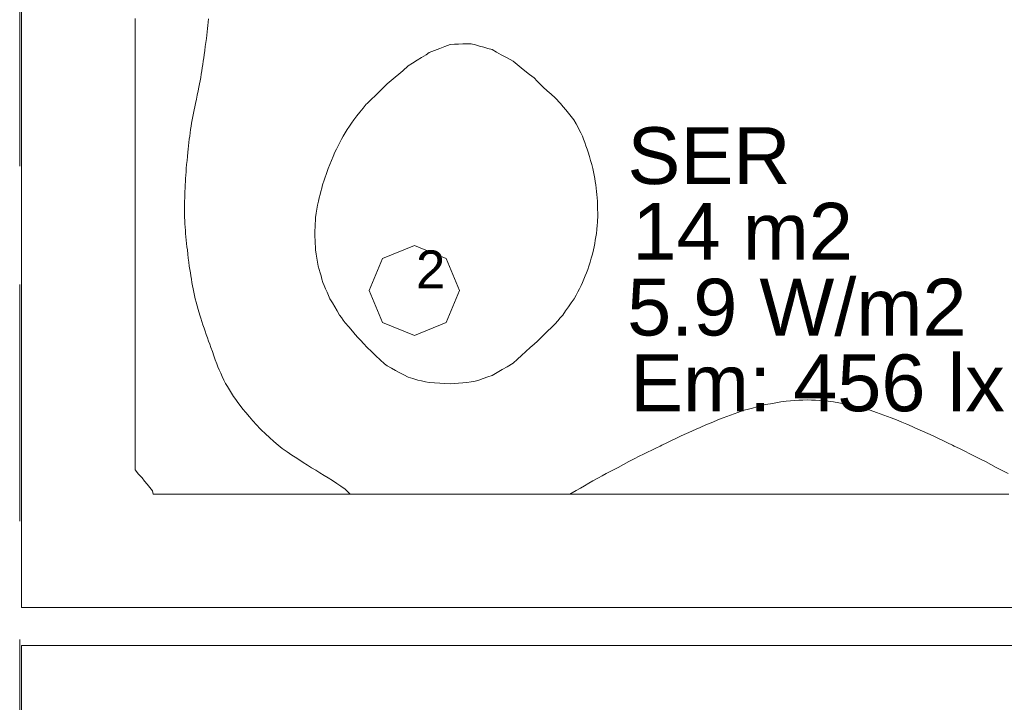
# Model space of a CAD drawing. Header units: millimetres. Extents: x -3350 to 1628655, y -3400 to 242269.
# Tile 68 of 73: x 1552738 to 1555339, y 33023 to 34825. Entities that reach past the tile are written whole.
import ezdxf
from ezdxf.xclip import XClip

# ---------------------------------------------------------------- set-up
doc = ezdxf.new("R2010")
doc.units = ezdxf.units.MM
doc.header["$MEASUREMENT"] = 0
doc.header["$XCLIPFRAME"] = 0
doc.linetypes.add('B0402', pattern=[937.5, 625, -312.5])
for name, color, linetype in [('19077_E_2-04_2_0', 7, 'Continuous'), ('19077_E_2-04_2_DLXLUMEX', 7, 'Continuous'), ('19077_E_2-04_2_DLXSUM', 7, 'Continuous'), ('19077_E_2-04_2_New_0', 7, 'Continuous'), ('19077_E_2-04_2_New_DLXISO', 7, 'Continuous'), ('19077_E_2-04_2_New_DLXLUM', 7, 'Continuous')]:
    doc.layers.add(name, color=color, linetype=linetype)
doc.styles.add('GENERATED_STYLE_1', font='txt')

# ---------------------------------------------------------------- blocks, each defined once
blk = doc.blocks.new('Drawing_1_2', base_point=(1545683.471901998, -2338.776525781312))
at = {"layer": '19077_E_2-04_2_New_0', "color": 6, "linetype": 'Continuous', "lineweight": 0}
for p, q in [((1552743.309232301, 33272.54408352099), (1552743.309232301, 36622.54408352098)), ((1552743.309232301, 36622.54408352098), (1552743.309232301, 33272.54408352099)), ((1552743.309232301, 33272.54408352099), (1552743.309232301, 36622.54408352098)), ((1552743.309232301, 33272.54408352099), (1552743.309232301, 36622.54408352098)), ((1552743.309232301, 36622.54408352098), (1552743.309232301, 33272.54408352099)), ((1552743.309232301, 33272.54408352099), (1552743.309232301, 36622.54408352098)), ((1552743.309232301, 36622.54408352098), (1552743.309232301, 33272.54408352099)), ((1556893.309232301, 33272.54408352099), (1552743.309232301, 33272.54408352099)), ((1552743.309232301, 33272.54408352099), (1552743.359232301, 33272.54408352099)), ((1552743.309232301, 33272.54408352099), (1556893.309232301, 33272.54408352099)), ((1552743.309232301, 33272.54408352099), (1552743.359232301, 33272.54408352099)), ((1556893.309232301, 33272.54408352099), (1552743.309232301, 33272.54408352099)), ((1556893.309232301, 33272.54408352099), (1552743.309232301, 33272.54408352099)), ((1552743.309232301, 33272.54408352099), (1552743.359232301, 33272.54408352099)), ((1552743.309232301, 33272.54408352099), (1556893.309232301, 33272.54408352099)), ((1552743.309232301, 33272.54408352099), (1552743.359232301, 33272.54408352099)), ((1556893.309232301, 33272.54408352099), (1552743.309232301, 33272.54408352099)), ((1552743.309232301, 33272.54408352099), (1556893.309232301, 33272.54408352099)), ((1552743.309232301, 33172.54408352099), (1557893.309232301, 33172.54408352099)), ((1557893.309232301, 33172.54408352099), (1552743.309232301, 33172.54408352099)), ((1552743.309232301, 33172.54408352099), (1552743.359232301, 33172.54408352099)), ((1552743.309232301, 26072.54408352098), (1552743.309232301, 33172.54408352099)), ((1552743.309232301, 33172.54408352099), (1552743.359232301, 33172.54408352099)), ((1552743.309232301, 33172.54408352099), (1552743.309232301, 26072.54408352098)), ((1552743.309232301, 33172.54408352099), (1557893.309232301, 33172.54408352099)), ((1557893.309232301, 33172.54408352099), (1552743.309232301, 33172.54408352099)), ((1552743.309232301, 33172.54408352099), (1552743.359232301, 33172.54408352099)), ((1552743.309232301, 26072.54408352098), (1552743.309232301, 33172.54408352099)), ((1552743.309232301, 33172.54408352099), (1552743.359232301, 33172.54408352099)), ((1552743.309232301, 33172.54408352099), (1552743.309232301, 26072.54408352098)), ((1552743.309232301, 26072.54408352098), (1552743.309232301, 33172.54408352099)), ((1552743.309232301, 33172.54408352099), (1557893.309232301, 33172.54408352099)), ((1557893.309232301, 33172.54408352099), (1552743.309232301, 33172.54408352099)), ((1552743.309232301, 33172.54408352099), (1552743.309232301, 26072.54408352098))]:
    blk.add_line(p, q, dxfattribs=at)
at = {"layer": '19077_E_2-04_2_New_DLXISO', "color": 2, "linetype": 'Continuous', "lineweight": 0, "flags": 128}
blk.add_lwpolyline([(1553043.309232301, 34828.36912624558), (1553043.309232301, 34819.20240871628), (1553043.309232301, 34810.03569118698), (1553043.309232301, 34800.86897365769), (1553043.309232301, 34791.70225612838), (1553043.309232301, 34782.53553859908), (1553043.309232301, 34773.36882106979), (1553043.309232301, 34764.20210354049), (1553043.309232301, 34755.03538601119), (1553043.309232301, 34745.86866848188), (1553043.309232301, 34736.70195095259), (1553043.309232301, 34727.53523342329), (1553043.309232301, 34718.36851589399), (1553043.309232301, 34709.20179836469), (1553043.309232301, 34700.03508083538), (1553043.309232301, 34690.86836330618), (1553043.309232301, 34681.70164577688), (1553043.309232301, 34672.53492824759), (1553043.309232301, 34663.36821071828), (1553043.309232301, 34654.20149318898), (1553043.309232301, 34645.03477565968), (1553043.309232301, 34635.86805813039), (1553043.309232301, 34626.70134060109), (1553043.309232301, 34617.53462307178), (1553043.309232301, 34608.36790554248), (1553043.309232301, 34599.20118801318), (1553043.309232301, 34590.03447048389), (1553043.309232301, 34580.86775295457), (1553043.309232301, 34571.70109502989), (1553043.309232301, 34562.53443710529), (1553043.309232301, 34553.36777918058), (1553043.309232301, 34544.20112125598), (1553043.309232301, 34535.03446333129), (1553043.309232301, 34525.86780540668), (1553043.309232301, 34516.70114748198), (1553043.309232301, 34507.53448955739), (1553043.309232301, 34498.36783163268), (1553043.309232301, 34489.20117370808), (1553043.309232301, 34480.03451578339), (1553043.309232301, 34470.86785785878), (1553043.309232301, 34461.70119993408), (1553043.309232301, 34452.53454200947), (1553043.309232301, 34443.36788408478), (1553043.309232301, 34434.20122616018), (1553043.309232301, 34425.03456823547), (1553043.309232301, 34415.86791031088), (1553043.309232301, 34406.70125238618), (1553043.309232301, 34397.53459446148), (1553043.309232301, 34388.36793653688), (1553043.309232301, 34379.20127861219), (1553043.309232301, 34370.03462068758), (1553043.309232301, 34360.86796276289), (1553043.309232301, 34351.70130483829), (1553043.309232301, 34342.53464691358), (1553043.309232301, 34333.36798898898), (1553043.309232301, 34324.20133106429), (1553043.309232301, 34315.03467313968), (1553043.309232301, 34305.86801521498), (1553043.309232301, 34296.70135729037), (1553043.309232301, 34287.53469936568), (1553043.309232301, 34278.36804144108), (1553043.309232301, 34269.20138351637), (1553043.309232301, 34260.03472559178), (1553043.309232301, 34250.86806766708), (1553043.309232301, 34241.70140974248), (1553043.309232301, 34232.53475181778), (1553043.309232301, 34223.36809389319), (1553043.309232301, 34214.20143596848), (1553043.309232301, 34205.03477804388), (1553043.309232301, 34195.86812011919), (1553043.309232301, 34186.70146219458), (1553043.309232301, 34177.53480426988), (1553043.309232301, 34168.36814634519), (1553043.309232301, 34159.20148842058), (1553043.309232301, 34150.03483049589), (1553043.309232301, 34140.86817257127), (1553043.309232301, 34131.70151464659), (1553043.309232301, 34122.53485672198), (1553043.309232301, 34113.36819879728), (1553043.309232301, 34104.20154087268), (1553043.309232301, 34095.03488294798), (1553043.309232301, 34085.86822502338), (1553043.309232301, 34076.70156709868), (1553043.309232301, 34067.53490917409), (1553043.309232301, 34058.36825124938), (1553043.309232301, 34049.20159332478), (1553043.309232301, 34040.03493540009), (1553043.309232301, 34030.86827747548), (1553043.309232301, 34021.70161955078), (1553043.309232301, 34012.53496162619), (1553043.309232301, 34003.36830370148), (1553043.309232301, 33994.20164577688), (1553043.309232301, 33985.03498785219), (1553043.309232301, 33975.86832992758), (1553043.309232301, 33966.70167200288), (1553043.309232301, 33957.53501407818), (1553043.309232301, 33948.36835615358), (1553043.309232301, 33939.20169822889), (1553043.309232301, 33930.03504030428), (1553043.309232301, 33920.86838237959), (1553043.309232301, 33911.70172445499), (1553043.309232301, 33902.53506653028), (1553043.309232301, 33893.36840860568), (1553043.309232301, 33884.20175068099), (1553043.309232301, 33875.03509275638), (1553043.309232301, 33865.86843483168), (1553043.309232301, 33856.70177690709), (1553043.309232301, 33847.53511898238), (1553043.309232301, 33838.36846105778), (1553043.309232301, 33829.20180313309), (1553043.309232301, 33820.03513030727), (1553043.309232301, 33810.86845748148), (1553043.309232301, 33801.70178465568), (1553043.309232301, 33792.53511182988), (1553043.309232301, 33783.36843900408), (1553043.309232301, 33774.20176617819), (1553043.309232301, 33765.03509335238), (1553043.309232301, 33755.86842052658), (1553043.309232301, 33746.70174770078), (1553043.309232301, 33737.53507487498), (1553043.309232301, 33728.36840204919), (1553043.309232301, 33719.20172922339), (1553043.309232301, 33710.03505639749), (1553043.309232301, 33700.86838357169), (1553043.309232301, 33691.70171819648), (1553043.309232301, 33682.53505282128), (1553043.309232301, 33673.36838744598), (1553043.309232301, 33664.20172207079), (1553043.309232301, 33655.03505669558), (1553043.309232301, 33645.86839132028), (1553043.309232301, 33636.70172594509), (1553052.360195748, 33625.06098724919), (1553061.411155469, 33615.51283352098), (1553068.343265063, 33606.91908426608), (1553075.275374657, 33598.32533501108), (1553082.207484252, 33589.73158389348), (1553089.139593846, 33581.13783370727), (1553090.642565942, 33572.54408352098), (1553102.475898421, 33572.54408352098), (1553114.309234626, 33572.54408352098), (1553126.142567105, 33572.54408352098), (1553137.975899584, 33572.54408352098), (1553149.809232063, 33572.54408352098), (1553161.642564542, 33572.54408352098), (1553173.475897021, 33572.54408352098), (1553185.30923695, 33572.54408352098), (1553197.14257688, 33572.54408352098), (1553208.975916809, 33572.54408352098), (1553220.809256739, 33572.54408352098), (1553232.642596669, 33572.54408352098), (1553244.475936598, 33572.54408352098), (1553256.309276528, 33572.54408352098), (1553268.142616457, 33572.54408352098), (1553279.975956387, 33572.54408352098), (1553291.809296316, 33572.54408352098), (1553303.642621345, 33572.54408352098), (1553315.475961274, 33572.54408352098), (1553327.309301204, 33572.54408352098), (1553339.142641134, 33572.54408352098), (1553350.975981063, 33572.54408352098), (1553362.809320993, 33572.54408352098), (1553374.642660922, 33572.54408352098), (1553386.476000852, 33572.54408352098), (1553398.309340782, 33572.54408352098), (1553410.142680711, 33572.54408352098), (1553421.976020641, 33572.54408352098), (1553433.80936057, 33572.54408352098), (1553445.6427005, 33572.54408352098), (1553457.476040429, 33572.54408352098), (1553469.309380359, 33572.54408352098), (1553481.142720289, 33572.54408352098), (1553492.976060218, 33572.54408352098), (1553504.809400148, 33572.54408352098), (1553516.642740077, 33572.54408352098), (1553528.476080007, 33572.54408352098), (1553540.309419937, 33572.54408352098), (1553552.142759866, 33572.54408352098), (1553563.976069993, 33572.54408352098), (1553575.809380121, 33572.54408352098), (1553587.642690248, 33572.54408352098), (1553599.476000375, 33572.54408352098), (1553611.309310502, 33572.54408352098), (1553623.14262063, 33572.54408352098), (1553634.975930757, 33572.54408352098), (1553646.809240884, 33572.54408352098), (1553658.642551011, 33572.54408352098), (1553670.475861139, 33572.54408352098), (1553682.309171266, 33572.54408352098), (1553694.142481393, 33572.54408352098), (1553705.97579152, 33572.54408352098), (1553717.809101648, 33572.54408352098), (1553729.642411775, 33572.54408352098), (1553741.475721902, 33572.54408352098), (1553753.309032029, 33572.54408352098), (1553765.142342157, 33572.54408352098), (1553776.975652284, 33572.54408352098), (1553788.808962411, 33572.54408352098), (1553800.642272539, 33572.54408352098), (1553812.475582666, 33572.54408352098), (1553824.308892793, 33572.54408352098), (1553836.14220292, 33572.54408352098), (1553847.975513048, 33572.54408352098), (1553859.808823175, 33572.54408352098), (1553871.642133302, 33572.54408352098), (1553883.475443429, 33572.54408352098), (1553895.308753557, 33572.54408352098), (1553907.142063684, 33572.54408352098), (1553918.975373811, 33572.54408352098), (1553930.808683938, 33572.54408352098), (1553942.641994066, 33572.54408352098), (1553954.475304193, 33572.54408352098), (1553966.30861432, 33572.54408352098), (1553978.141924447, 33572.54408352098), (1553989.975234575, 33572.54408352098), (1554001.808544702, 33572.54408352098), (1554013.641854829, 33572.54408352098), (1554025.475164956, 33572.54408352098), (1554037.308475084, 33572.54408352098), (1554049.141785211, 33572.54408352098), (1554060.975095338, 33572.54408352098), (1554072.808405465, 33572.54408352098), (1554084.641715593, 33572.54408352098), (1554096.47502572, 33572.54408352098), (1554108.308335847, 33572.54408352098), (1554120.141645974, 33572.54408352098), (1554131.974956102, 33572.54408352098), (1554143.808266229, 33572.54408352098), (1554155.641576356, 33572.54408352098), (1554167.474886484, 33572.54408352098), (1554179.308196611, 33572.54408352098), (1554191.141506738, 33572.54408352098), (1554202.974816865, 33572.54408352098), (1554214.808126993, 33572.54408352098), (1554226.64143712, 33572.54408352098), (1554238.474747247, 33572.54408352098), (1554250.308057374, 33572.54408352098), (1554262.141367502, 33572.54408352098), (1554273.974677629, 33572.54408352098), (1554285.807987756, 33572.54408352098), (1554297.641297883, 33572.54408352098), (1554309.474608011, 33572.54408352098), (1554321.307918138, 33572.54408352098), (1554333.141228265, 33572.54408352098), (1554344.974538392, 33572.54408352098), (1554356.80784852, 33572.54408352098), (1554368.641158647, 33572.54408352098), (1554380.474468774, 33572.54408352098), (1554392.307778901, 33572.54408352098), (1554404.141089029, 33572.54408352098), (1554415.974399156, 33572.54408352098), (1554427.807709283, 33572.54408352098), (1554439.64101941, 33572.54408352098), (1554451.474329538, 33572.54408352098), (1554463.307639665, 33572.54408352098), (1554475.140949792, 33572.54408352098), (1554486.974259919, 33572.54408352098), (1554498.807570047, 33572.54408352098), (1554510.640880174, 33572.54408352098), (1554522.474190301, 33572.54408352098), (1554534.307500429, 33572.54408352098), (1554546.140810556, 33572.54408352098), (1554557.974120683, 33572.54408352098), (1554569.80743081, 33572.54408352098), (1554581.640740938, 33572.54408352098), (1554593.474051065, 33572.54408352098), (1554605.307361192, 33572.54408352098), (1554617.140671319, 33572.54408352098), (1554628.973981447, 33572.54408352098), (1554640.807291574, 33572.54408352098), (1554652.640601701, 33572.54408352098), (1554664.473911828, 33572.54408352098), (1554676.307221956, 33572.54408352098), (1554688.140532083, 33572.54408352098), (1554699.97384221, 33572.54408352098), (1554711.807152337, 33572.54408352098), (1554723.640462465, 33572.54408352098), (1554735.473772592, 33572.54408352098), (1554747.307082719, 33572.54408352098), (1554759.140392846, 33572.54408352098), (1554770.973702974, 33572.54408352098), (1554782.807013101, 33572.54408352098), (1554794.640323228, 33572.54408352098), (1554806.473633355, 33572.54408352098), (1554818.306943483, 33572.54408352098), (1554830.14025361, 33572.54408352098), (1554841.973563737, 33572.54408352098), (1554853.806873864, 33572.54408352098), (1554865.640183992, 33572.54408352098), (1554877.473494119, 33572.54408352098), (1554889.306804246, 33572.54408352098), (1554901.140114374, 33572.54408352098), (1554912.973424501, 33572.54408352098), (1554924.806734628, 33572.54408352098), (1554936.640044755, 33572.54408352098), (1554948.473354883, 33572.54408352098), (1554960.30666501, 33572.54408352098), (1554972.139975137, 33572.54408352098), (1554983.973285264, 33572.54408352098), (1554995.806595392, 33572.54408352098), (1555007.639905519, 33572.54408352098), (1555019.473215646, 33572.54408352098), (1555031.306525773, 33572.54408352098), (1555043.139835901, 33572.54408352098), (1555054.973146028, 33572.54408352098), (1555066.806575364, 33572.54408352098), (1555078.640004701, 33572.54408352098), (1555090.473434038, 33572.54408352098), (1555102.306863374, 33572.54408352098), (1555114.140292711, 33572.54408352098), (1555125.973722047, 33572.54408352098), (1555137.807151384, 33572.54408352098), (1555149.64058072, 33572.54408352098), (1555161.474010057, 33572.54408352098), (1555173.307439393, 33572.54408352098), (1555185.14086873, 33572.54408352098), (1555196.974298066, 33572.54408352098), (1555208.807727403, 33572.54408352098), (1555220.64115674, 33572.54408352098), (1555232.474586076, 33572.54408352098), (1555244.308015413, 33572.54408352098), (1555256.141444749, 33572.54408352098), (1555267.974874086, 33572.54408352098), (1555279.808303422, 33572.54408352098), (1555291.641732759, 33572.54408352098), (1555303.475162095, 33572.54408352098), (1555315.308591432, 33572.54408352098), (1555327.142020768, 33572.54408352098), (1555338.975450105, 33572.54408352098), (1555350.808879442, 33572.54408352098)], dxfattribs=at)
at = {"layer": '19077_E_2-04_2_New_DLXISO', "color": 5, "linetype": 'Continuous', "lineweight": 0, "flags": 128}
blk.add_lwpolyline([(1553237.149288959, 34827.23163120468), (1553236.394664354, 34818.63807193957), (1553235.411008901, 34810.04427425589), (1553234.427353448, 34801.45047657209), (1553233.443697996, 34792.85667888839), (1553232.460042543, 34784.26288120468), (1553231.476401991, 34775.66908352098), (1553230.032986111, 34764.92689602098), (1553228.589570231, 34754.18470852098), (1553227.146154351, 34743.44252102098), (1553225.702753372, 34732.70057193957), (1553224.438300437, 34724.10677425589), (1553223.173847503, 34715.51297657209), (1553221.909394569, 34706.91917888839), (1553220.644941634, 34698.32538120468), (1553219.380473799, 34689.73182193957), (1553217.877602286, 34681.13802425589), (1553216.374730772, 34672.54422657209), (1553214.871859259, 34663.95042888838), (1553213.368987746, 34655.35663120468), (1553211.866116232, 34646.76283352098), (1553209.715461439, 34637.00626842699), (1553207.350349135, 34625.93554012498), (1553204.98523683, 34614.86481182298), (1553202.620154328, 34603.79420273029), (1553200.854873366, 34595.20040504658), (1553199.089592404, 34586.60660736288), (1553197.324311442, 34578.01280967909), (1553195.55903048, 34569.41907160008), (1553193.793749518, 34560.82527391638), (1553192.496335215, 34552.23153583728), (1553191.198920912, 34543.63779775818), (1553189.901506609, 34535.04405967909), (1553188.604092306, 34526.45032160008), (1553187.306648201, 34517.85652391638), (1553186.323082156, 34509.26278583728), (1553185.33951611, 34500.66904775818), (1553184.355950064, 34492.07530967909), (1553183.372384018, 34483.48157160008), (1553182.388817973, 34474.88783352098), (1553181.367015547, 34464.14564602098), (1553180.345213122, 34453.40345852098), (1553179.323410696, 34442.66127102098), (1553178.30159337, 34431.91902391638), (1553177.743142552, 34423.32528583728), (1553177.184691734, 34414.73154775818), (1553176.626240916, 34406.13780967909), (1553176.067790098, 34397.54407160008), (1553175.509339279, 34388.95027391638), (1553175.174838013, 34380.35653583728), (1553174.840336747, 34371.76279775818), (1553174.50583548, 34363.16905967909), (1553174.171334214, 34354.57532160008), (1553173.836818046, 34345.98158352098), (1553173.778167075, 34335.23939602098), (1553173.719516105, 34324.49720852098), (1553173.660865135, 34313.75502102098), (1553173.602184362, 34303.01277391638), (1553174.165671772, 34294.41903583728), (1553174.729159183, 34285.82529775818), (1553175.292646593, 34277.23155967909), (1553175.856134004, 34268.63782160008), (1553176.419591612, 34260.04402391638), (1553177.36276061, 34251.45028583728), (1553178.305929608, 34242.85654775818), (1553179.249098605, 34234.26280967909), (1553180.192267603, 34225.66907160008), (1553181.135451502, 34217.07533352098), (1553182.436114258, 34206.33314602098), (1553183.736777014, 34195.59095852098), (1553185.03743977, 34184.84877102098), (1553186.338087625, 34174.10652391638), (1553187.690055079, 34165.51278583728), (1553189.042022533, 34156.91904775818), (1553190.393989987, 34148.32530967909), (1553191.745957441, 34139.73157160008), (1553193.097939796, 34131.13777391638), (1553194.913124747, 34122.54403583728), (1553196.728309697, 34113.95029775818), (1553198.543494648, 34105.35655967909), (1553200.358679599, 34096.76282160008), (1553202.17386455, 34088.16908352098), (1553204.687735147, 34078.82027380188), (1553207.201605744, 34069.47149388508), (1553209.715476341, 34060.12271396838), (1553213.763615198, 34045.20027391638), (1553216.618483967, 34036.60653583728), (1553219.473352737, 34028.01279775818), (1553222.328221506, 34019.41905967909), (1553225.183090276, 34010.82532160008), (1553228.037944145, 34002.23152391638), (1553231.137564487, 33993.63778583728), (1553234.237184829, 33985.04404775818), (1553237.336805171, 33976.45030967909), (1553240.436425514, 33967.85657160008), (1553243.536060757, 33959.26283352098), (1553247.312074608, 33948.52064602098), (1553251.088088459, 33937.77845852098), (1553254.864102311, 33927.03627102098), (1553258.640131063, 33916.29408352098), (1553261.912187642, 33908.46602670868), (1553265.184259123, 33900.63799969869), (1553269.159948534, 33891.53377763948), (1553273.135637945, 33882.42955558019), (1553277.111312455, 33873.32527391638), (1553282.288750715, 33864.73153583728), (1553287.466188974, 33856.13779775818), (1553292.643627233, 33847.54405967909), (1553297.821065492, 33838.95032160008), (1553302.998503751, 33830.35658352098), (1553308.883329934, 33822.32463412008), (1553314.768156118, 33814.29268471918), (1553320.652982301, 33806.26075021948), (1553328.071435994, 33796.82429187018), (1553335.489889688, 33787.38783352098), (1553344.983240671, 33776.64564602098), (1553354.476591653, 33765.90345852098), (1553363.969942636, 33755.16127102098), (1553373.463293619, 33744.41908352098), (1553376.12172038, 33741.67291872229), (1553387.274256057, 33731.61727242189), (1553398.426791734, 33721.56162612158), (1553409.579327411, 33711.50597982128), (1553420.731863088, 33701.45033352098), (1553431.590458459, 33692.49986164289), (1553444.44965393, 33683.99529211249), (1553457.308849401, 33675.49072258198), (1553470.168044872, 33666.98615305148), (1553487.059285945, 33655.55964462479), (1553498.15302164, 33648.75924639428), (1553509.246757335, 33641.95884816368), (1553520.34049303, 33635.15844993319), (1553531.434228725, 33628.35805170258), (1553542.52796442, 33621.55765347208), (1553553.142329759, 33615.51283352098), (1553564.355930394, 33608.05455647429), (1553575.56953103, 33600.59627942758), (1553586.783131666, 33593.13800238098), (1553597.996732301, 33585.67972533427), (1553611.309310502, 33572.54408352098), (1553623.14262063, 33572.54408352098), (1553634.975930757, 33572.54408352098), (1553646.809240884, 33572.54408352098), (1553658.642551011, 33572.54408352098), (1553670.475861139, 33572.54408352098), (1553682.309171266, 33572.54408352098), (1553694.142481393, 33572.54408352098), (1553705.97579152, 33572.54408352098), (1553717.809101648, 33572.54408352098), (1553729.642411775, 33572.54408352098), (1553741.475721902, 33572.54408352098), (1553753.309032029, 33572.54408352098), (1553765.142342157, 33572.54408352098), (1553776.975652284, 33572.54408352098), (1553788.808962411, 33572.54408352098), (1553800.642272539, 33572.54408352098), (1553812.475582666, 33572.54408352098), (1553824.308892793, 33572.54408352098), (1553836.14220292, 33572.54408352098), (1553847.975513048, 33572.54408352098), (1553859.808823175, 33572.54408352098), (1553871.642133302, 33572.54408352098), (1553883.475443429, 33572.54408352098), (1553895.308753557, 33572.54408352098), (1553907.142063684, 33572.54408352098), (1553918.975373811, 33572.54408352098), (1553930.808683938, 33572.54408352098), (1553942.641994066, 33572.54408352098), (1553954.475304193, 33572.54408352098), (1553966.30861432, 33572.54408352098), (1553978.141924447, 33572.54408352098), (1553989.975234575, 33572.54408352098), (1554001.808544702, 33572.54408352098), (1554013.641854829, 33572.54408352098), (1554025.475164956, 33572.54408352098), (1554037.308475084, 33572.54408352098), (1554049.141785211, 33572.54408352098), (1554060.975095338, 33572.54408352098), (1554072.808405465, 33572.54408352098), (1554084.641715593, 33572.54408352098), (1554096.47502572, 33572.54408352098), (1554108.308335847, 33572.54408352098), (1554120.141645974, 33572.54408352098), (1554131.974956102, 33572.54408352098), (1554143.808266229, 33572.54408352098), (1554155.641576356, 33572.54408352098), (1554167.474886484, 33572.54408352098), (1554179.308196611, 33572.54408352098), (1554191.141506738, 33572.54408352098), (1554208.153029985, 33581.68154820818), (1554219.24676568, 33588.07391446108), (1554230.340501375, 33594.46628071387), (1554241.434237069, 33600.85864789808), (1554252.527972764, 33607.25101508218), (1554263.621708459, 33613.64338226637), (1554266.774317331, 33615.51283352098), (1554277.237555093, 33620.91586045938), (1554287.700792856, 33626.31888739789), (1554298.164030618, 33631.72191433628), (1554308.62726838, 33637.12494127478), (1554319.090506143, 33642.52796821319), (1554333.336969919, 33650.50477586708), (1554347.583552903, 33658.48158352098), (1554361.07136876, 33665.27049295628), (1554374.559303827, 33672.05938003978), (1554385.653039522, 33677.51230351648), (1554396.746775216, 33682.96522699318), (1554407.840510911, 33688.41815046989), (1554418.934246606, 33693.87107394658), (1554430.027982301, 33699.32399742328), (1554434.797069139, 33701.45031861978), (1554447.47199685, 33707.54633896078), (1554460.146924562, 33713.64235930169), (1554472.821852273, 33719.73837964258), (1554485.496660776, 33725.83441488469), (1554499.422093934, 33732.02930443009), (1554513.347527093, 33738.22419397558), (1554527.272960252, 33744.41908352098), (1554534.119149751, 33747.7260982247), (1554540.965577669, 33751.03309802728), (1554554.832717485, 33756.79332070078), (1554568.699857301, 33762.55354337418), (1554582.566997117, 33768.31376604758), (1554596.434136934, 33774.07400362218), (1554606.139680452, 33777.40246109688), (1554615.84522397, 33780.73091857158), (1554625.550767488, 33784.05937604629), (1554635.256311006, 33787.38783352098), (1554651.903053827, 33793.57332043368), (1554662.996789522, 33796.60561732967), (1554674.090525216, 33799.63791422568), (1554685.184260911, 33802.67021112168), (1554696.277996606, 33805.7025080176), (1554707.37197072, 33808.73479001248), (1554721.239110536, 33811.08158879), (1554735.106250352, 33813.42838756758), (1554748.973390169, 33815.77518634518), (1554762.840529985, 33818.12198512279), (1554773.93426568, 33818.75313870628), (1554785.028001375, 33819.38429228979), (1554796.121737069, 33820.01544587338), (1554807.215472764, 33820.64659945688), (1554818.309327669, 33821.27772323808), (1554829.403063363, 33820.63923828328), (1554840.496799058, 33820.00075332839), (1554851.590534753, 33819.36226837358), (1554862.684270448, 33818.72378341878), (1554873.778125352, 33818.08532826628), (1554887.645265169, 33815.73562376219), (1554901.512404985, 33813.38591925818), (1554915.379544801, 33811.03621475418), (1554929.246803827, 33808.68654005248), (1554940.340539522, 33805.65446667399), (1554951.434275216, 33802.62239329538), (1554962.528010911, 33799.59031991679), (1554973.621746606, 33796.55824653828), (1554984.715482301, 33793.52617315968), (1555001.235267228, 33787.38783352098), (1555010.972520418, 33784.04845349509), (1555020.709773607, 33780.70907346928), (1555030.447026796, 33777.36969344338), (1555040.184518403, 33774.03029851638), (1555054.05165822, 33768.27049307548), (1555067.918798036, 33762.51068763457), (1555081.785937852, 33756.75088219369), (1555095.653077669, 33750.99109165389), (1555102.455874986, 33747.70508758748), (1555109.258433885, 33744.41908352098), (1555123.212834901, 33738.21133427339), (1555137.167235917, 33732.00358502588), (1555151.121875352, 33725.79585067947), (1555163.775941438, 33719.70947138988), (1555176.430007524, 33713.62309210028), (1555189.08407361, 33707.53671281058), (1555201.738139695, 33701.45033352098), (1555206.590673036, 33699.28653590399), (1555220.457812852, 33692.46960483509), (1555234.324952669, 33685.65268121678), (1555248.192092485, 33678.83575759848), (1555262.05947072, 33672.01882652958), (1555271.022817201, 33667.50641219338), (1555279.986163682, 33662.99399785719), (1555288.949510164, 33658.48158352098), (1555303.238650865, 33650.47948114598), (1555317.527314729, 33642.47737877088), (1555327.970525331, 33637.08446972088), (1555338.413735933, 33631.69156067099), (1555348.856946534, 33626.29865162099)], dxfattribs=at)
at = {"layer": '19077_E_2-04_2_New_DLXISO', "color": 3, "linetype": 'Continuous', "lineweight": 0, "flags": 128}
blk.add_lwpolyline([(1553521.56292469, 34206.33314602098), (1553523.266008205, 34195.59095852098), (1553524.96909172, 34184.84877102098), (1553526.672145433, 34174.10652391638), (1553529.171576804, 34165.51278583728), (1553531.671008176, 34156.91904775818), (1553534.170439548, 34148.32530967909), (1553536.66987092, 34139.73157160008), (1553539.169302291, 34131.13783352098), (1553542.527934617, 34123.26119892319), (1553546.35491044, 34114.48817007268), (1553550.181886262, 34105.71514122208), (1553554.008862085, 34096.94211237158), (1553557.835778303, 34088.16908352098), (1553564.147194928, 34077.42689602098), (1553570.458611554, 34066.68470852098), (1553576.77002818, 34055.94252102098), (1553583.081504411, 34045.20036332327), (1553588.053247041, 34038.46882335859), (1553593.024989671, 34031.73728339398), (1553597.996732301, 34025.00574342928), (1553607.675453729, 34013.61866347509), (1553617.354055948, 34002.23155371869), (1553624.576350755, 33994.16105501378), (1553631.798645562, 33986.09055630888), (1553639.02094037, 33978.02005760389), (1553646.243235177, 33969.94955889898), (1553656.496545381, 33959.26283352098), (1553667.796155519, 33948.52064602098), (1553679.095765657, 33937.77845852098), (1553690.395375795, 33927.03627102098), (1553701.694985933, 33916.29408352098), (1553708.934327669, 33910.70143930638), (1553720.028063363, 33904.75548855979), (1553731.121799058, 33898.80953781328), (1553742.215534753, 33892.86358706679), (1553753.309270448, 33886.91763632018), (1553764.403006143, 33880.97165577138), (1553777.073284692, 33877.14849464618), (1553789.743503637, 33873.32533352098), (1553799.78623063, 33871.14588968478), (1553809.828957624, 33868.96644584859), (1553819.871684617, 33866.78703181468), (1553833.738884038, 33865.94055645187), (1553847.606083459, 33865.09408108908), (1553861.47328288, 33864.24760572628), (1553875.34060151, 33863.40110056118), (1553886.434337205, 33864.41297881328), (1553897.5280729, 33865.42485706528), (1553908.621808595, 33866.43673531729), (1553919.71554429, 33867.44861356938), (1553930.809279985, 33868.46052162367), (1553940.999528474, 33870.89292757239), (1553951.189836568, 33873.32533352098), (1553962.885877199, 33877.49128095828), (1553974.581917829, 33881.65722839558), (1553986.277898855, 33885.82323543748), (1553999.560853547, 33893.44094745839), (1554012.84380824, 33901.05865947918), (1554026.126762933, 33908.67637150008), (1554041.746875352, 33917.93964855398), (1554052.873155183, 33928.27044479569), (1554063.999435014, 33938.60124103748), (1554075.125714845, 33948.93203727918), (1554086.251994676, 33959.26283352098), (1554097.215315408, 33967.93840877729), (1554106.067558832, 33976.51170246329), (1554114.919802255, 33985.08499614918), (1554123.772045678, 33993.65828983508), (1554132.624169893, 34002.23158352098), (1554142.654201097, 34012.12684862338), (1554152.68435151, 34022.02211372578), (1554159.352442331, 34029.74818699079), (1554166.020533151, 34037.47426025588), (1554172.688504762, 34045.20033352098), (1554180.231830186, 34055.94252102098), (1554187.77515561, 34066.68470852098), (1554195.318481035, 34077.42689602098), (1554202.861806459, 34088.16908352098), (1554208.152791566, 34097.82956592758), (1554212.405940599, 34106.15663282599), (1554216.659089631, 34114.48369972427), (1554220.912238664, 34122.81076662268), (1554225.165626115, 34131.13789312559), (1554228.519460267, 34139.73163120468), (1554231.87329442, 34148.32536928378), (1554235.227128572, 34156.91910736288), (1554238.580962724, 34165.51284544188), (1554241.934677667, 34174.10658352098), (1554244.933029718, 34184.84877102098), (1554247.931381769, 34195.59095852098), (1554250.929733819, 34206.33314602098), (1554253.92808587, 34217.07539312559), (1554255.492707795, 34225.66913120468), (1554257.057329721, 34234.26286928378), (1554258.621951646, 34242.85660736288), (1554260.186573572, 34251.45034544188), (1554261.751195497, 34260.04408352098), (1554262.686511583, 34271.31305687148), (1554263.62158925, 34282.58208982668), (1554264.194866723, 34289.39233772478), (1554264.768144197, 34296.20258562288), (1554265.341302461, 34303.01283352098), (1554265.106698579, 34313.75502102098), (1554264.872094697, 34324.49720852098), (1554264.637490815, 34335.23939602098), (1554264.402767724, 34345.98158352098), (1554263.621708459, 34354.43614475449), (1554262.788554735, 34363.06469194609), (1554261.95540101, 34371.69323913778), (1554261.122247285, 34380.32178632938), (1554260.289093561, 34388.95039312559), (1554258.701464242, 34397.54413120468), (1554257.113834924, 34406.13786928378), (1554255.526205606, 34414.73160736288), (1554253.938576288, 34423.32534544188), (1554252.35082776, 34431.91908352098), (1554249.303123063, 34442.66127102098), (1554246.255418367, 34453.40345852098), (1554243.20771367, 34464.14564602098), (1554240.159651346, 34474.88789312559), (1554237.031122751, 34483.48163120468), (1554233.902594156, 34492.07536928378), (1554230.774065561, 34500.66910736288), (1554227.645536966, 34509.26284544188), (1554224.51712758, 34517.85652391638), (1554220.426103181, 34525.91829054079), (1554216.335078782, 34533.98005716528), (1554212.244054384, 34542.04182378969), (1554208.153029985, 34550.10359041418), (1554201.960822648, 34560.82521431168), (1554194.87454564, 34569.41895239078), (1554187.788268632, 34578.01269046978), (1554180.701991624, 34586.60648815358), (1554173.615714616, 34595.20028583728), (1554166.529437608, 34603.79408352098), (1554152.684232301, 34618.80777828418), (1554142.184039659, 34628.12613002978), (1554131.683847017, 34637.44448177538), (1554121.183654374, 34646.76283352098), (1554113.194247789, 34654.91531841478), (1554105.204841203, 34663.06780330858), (1554097.215434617, 34671.22028820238), (1554085.032006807, 34680.47593586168), (1554072.848578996, 34689.73170273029), (1554062.481304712, 34698.34934227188), (1554052.114030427, 34706.96698181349), (1554041.746756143, 34715.58474056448), (1554025.76985032, 34724.14253704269), (1554009.792944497, 34732.70033352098), (1553998.035451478, 34739.35042373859), (1553986.277958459, 34746.00039474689), (1553975.184222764, 34749.13547985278), (1553964.090487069, 34752.27056495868), (1553952.996751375, 34755.40565006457), (1553941.90301568, 34758.54073517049), (1553930.809160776, 34761.67582027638), (1553919.715425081, 34761.2858866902), (1553908.621689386, 34760.89595310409), (1553897.527953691, 34760.50601951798), (1553886.434217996, 34760.11608593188), (1553875.340482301, 34759.72627155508), (1553861.47328288, 34754.45006839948), (1553847.606083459, 34749.17386524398), (1553833.738884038, 34743.89766208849), (1553819.871684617, 34738.62157814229), (1553811.656614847, 34732.70057193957), (1553799.843212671, 34725.24355404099), (1553788.029810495, 34717.78653614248), (1553776.216408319, 34710.32951824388), (1553764.403006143, 34702.87250034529), (1553750.321289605, 34689.73182193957), (1553739.974519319, 34681.29681102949), (1553729.627749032, 34672.86180011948), (1553719.280978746, 34664.42678920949), (1553708.934208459, 34655.99177829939), (1553700.520536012, 34646.76283352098), (1553689.327737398, 34636.02064602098), (1553678.134938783, 34625.27845852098), (1553666.942140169, 34614.53627102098), (1553655.749401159, 34603.79408352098), (1553653.465589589, 34601.55557148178), (1553645.286699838, 34591.37295238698), (1553637.107810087, 34581.19045250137), (1553628.928920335, 34571.00789301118), (1553620.749970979, 34560.82521431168), (1553615.06166131, 34552.19708435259), (1553609.37335164, 34543.56895439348), (1553603.685041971, 34534.94082443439), (1553597.996732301, 34526.31269447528), (1553592.855891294, 34517.85652391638), (1553588.504096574, 34509.26278583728), (1553584.152301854, 34500.66904775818), (1553579.800507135, 34492.07530967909), (1553575.448712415, 34483.48157160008), (1553571.097036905, 34474.88783352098), (1553566.499134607, 34464.14564602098), (1553561.901232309, 34453.40345852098), (1553557.303330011, 34442.66127102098), (1553552.705368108, 34431.91896431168), (1553550.161024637, 34424.24307815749), (1553547.616681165, 34416.56719200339), (1553545.072337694, 34408.89130584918), (1553542.52796442, 34401.21541969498), (1553538.250109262, 34388.95027391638), (1553536.030640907, 34380.35653583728), (1553533.811172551, 34371.76279775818), (1553531.591704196, 34363.16905967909), (1553529.372235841, 34354.57532160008), (1553527.152767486, 34345.98158352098), (1553525.349637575, 34335.23939602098), (1553523.546507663, 34324.49720852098), (1553521.743377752, 34313.75502102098), (1553519.940307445, 34303.01277391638), (1553519.501766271, 34294.41903583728), (1553519.063225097, 34285.82529775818), (1553518.624683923, 34277.23155967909), (1553518.186142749, 34268.63782160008), (1553517.747571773, 34260.04402391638), (1553518.170019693, 34251.45028583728), (1553518.592467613, 34242.85654775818), (1553519.014915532, 34234.26280967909), (1553519.437363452, 34225.66907160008), (1553519.859841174, 34217.07533352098)], close=True, dxfattribs=at)
at = {"layer": '19077_E_2-04_2_New_DLXLUM', "color": 1, "linetype": 'Continuous', "lineweight": 0}
for p, q in [((1553696.64054437, 34194.21277145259), (1553780.809232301, 34229.07658352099)), ((1553780.809232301, 34229.07658352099), (1553696.64054437, 34194.21277145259)), ((1553780.809232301, 34229.07658352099), (1553696.64054437, 34194.21277145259)), ((1553696.64054437, 34194.21277145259), (1553780.809232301, 34229.07658352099)), ((1553780.809232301, 34229.07658352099), (1553864.977920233, 34194.21277145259)), ((1553864.977920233, 34194.21277145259), (1553780.809232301, 34229.07658352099)), ((1553864.977920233, 34194.21277145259), (1553780.809232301, 34229.07658352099)), ((1553780.809232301, 34229.07658352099), (1553780.859232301, 34229.07658352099)), ((1553780.809232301, 34229.07658352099), (1553864.977920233, 34194.21277145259)), ((1553780.809232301, 34229.07658352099), (1553780.859232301, 34229.07658352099)), ((1553661.776732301, 34110.04408352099), (1553696.64054437, 34194.21277145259)), ((1553696.64054437, 34194.21277145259), (1553661.776732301, 34110.04408352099)), ((1553696.64054437, 34194.21277145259), (1553661.776732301, 34110.04408352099)), ((1553661.776732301, 34110.04408352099), (1553696.64054437, 34194.21277145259)), ((1553696.64054437, 34194.21277145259), (1553696.690544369, 34194.21277145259)), ((1553696.64054437, 34194.21277145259), (1553696.690544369, 34194.21277145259)), ((1553864.977920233, 34194.21277145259), (1553899.841732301, 34110.04408352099)), ((1553899.841732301, 34110.04408352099), (1553864.977920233, 34194.21277145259)), ((1553864.977920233, 34194.21277145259), (1553865.027920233, 34194.21277145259)), ((1553899.841732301, 34110.04408352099), (1553864.977920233, 34194.21277145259)), ((1553864.977920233, 34194.21277145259), (1553865.027920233, 34194.21277145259)), ((1553864.977920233, 34194.21277145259), (1553899.841732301, 34110.04408352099)), ((1553696.64054437, 34025.87539558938), (1553661.776732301, 34110.04408352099)), ((1553661.776732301, 34110.04408352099), (1553696.64054437, 34025.87539558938)), ((1553661.776732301, 34110.04408352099), (1553661.826732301, 34110.04408352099)), ((1553661.776732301, 34110.04408352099), (1553696.64054437, 34025.87539558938)), ((1553696.64054437, 34025.87539558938), (1553661.776732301, 34110.04408352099)), ((1553661.776732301, 34110.04408352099), (1553661.826732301, 34110.04408352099)), ((1553899.841732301, 34110.04408352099), (1553864.977920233, 34025.87539558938)), ((1553864.977920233, 34025.87539558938), (1553899.841732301, 34110.04408352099)), ((1553864.977920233, 34025.87539558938), (1553899.841732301, 34110.04408352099)), ((1553899.841732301, 34110.04408352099), (1553864.977920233, 34025.87539558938)), ((1553899.841732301, 34110.04408352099), (1553899.891732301, 34110.04408352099)), ((1553899.841732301, 34110.04408352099), (1553899.891732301, 34110.04408352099)), ((1553780.809232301, 33991.01158352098), (1553696.64054437, 34025.87539558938)), ((1553696.64054437, 34025.87539558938), (1553780.809232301, 33991.01158352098)), ((1553696.64054437, 34025.87539558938), (1553696.690544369, 34025.87539558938)), ((1553696.64054437, 34025.87539558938), (1553780.809232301, 33991.01158352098)), ((1553780.809232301, 33991.01158352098), (1553696.64054437, 34025.87539558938)), ((1553696.64054437, 34025.87539558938), (1553696.690544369, 34025.87539558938)), ((1553864.977920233, 34025.87539558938), (1553780.809232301, 33991.01158352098)), ((1553780.809232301, 33991.01158352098), (1553864.977920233, 34025.87539558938)), ((1553780.809232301, 33991.01158352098), (1553864.977920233, 34025.87539558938)), ((1553864.977920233, 34025.87539558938), (1553780.809232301, 33991.01158352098)), ((1553864.977920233, 34025.87539558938), (1553865.027920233, 34025.87539558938)), ((1553864.977920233, 34025.87539558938), (1553865.027920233, 34025.87539558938)), ((1553780.809232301, 33991.01158352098), (1553780.859232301, 33991.01158352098)), ((1553780.809232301, 33991.01158352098), (1553780.859232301, 33991.01158352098))]:
    blk.add_line(p, q, dxfattribs=at)
at = {"layer": '19077_E_2-04_2_DLXLUMEX', "color": 6, "linetype": 'Continuous', "lineweight": 0, "insert": (1553784.909232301, 34115.7585120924), "char_height": 100, "attachment_point": 7, "style": 'GENERATED_STYLE_1'}
blk.add_mtext('\\A1;{\\pql;\\fArial|b0|i0|c0|p38;2}', dxfattribs=at)
at = {"layer": '19077_E_2-04_2_DLXSUM', "color": 8, "linetype": 'Continuous', "lineweight": 0, "char_height": 150, "attachment_point": 7, "style": 'GENERATED_STYLE_1'}
for s, insert in [('\\A1;{\\pql;\\fArial|b0|i0|c0|p38;SER}', (1554343.581499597, 34388.95939528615)), ('\\A1;{\\pql;\\fArial|b0|i0|c0|p38;14 m2}', (1554356.781499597, 34191.42801671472)), ('\\A1;{\\pql;\\fArial|b0|i0|c0|p38;5.9 W/m2}', (1554342.681499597, 33988.95949528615)), ('\\A1;{\\pql;\\fArial|b0|i0|c0|p38;Em: 456 lx}', (1554350.481499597, 33788.95954528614))]:
    blk.add_mtext(s, dxfattribs=dict(at, insert=insert))

msp = doc.modelspace()

# ---------------------------------------------------------------- linework, layer by layer
at = {"layer": '19077_E_2-04_2_0', "color": 85, "linetype": 'B0402', "lineweight": 0, "flags": 128}
msp.add_lwpolyline([(1552738.309232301, 10963.45288129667), (1628655.371970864, 10963.45288129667), (1628655.371970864, 36627.54408352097), (1552738.309232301, 36627.54408352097)], close=True, dxfattribs=at)

# ---------------------------------------------------------------- block references
at = {"color": 174, "linetype": 'B0402', "lineweight": 0, "true_color": 0x0000aa}
ref = msp.add_blockref('Drawing_1_2', (1545683.471901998, -2338.776525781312), dxfattribs=at)
XClip(ref).set_block_clipping_path([(1552743.309232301, 10968.45288129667), (1628650.371970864, 36622.54408352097)])

doc.saveas('drawing.dxf')
